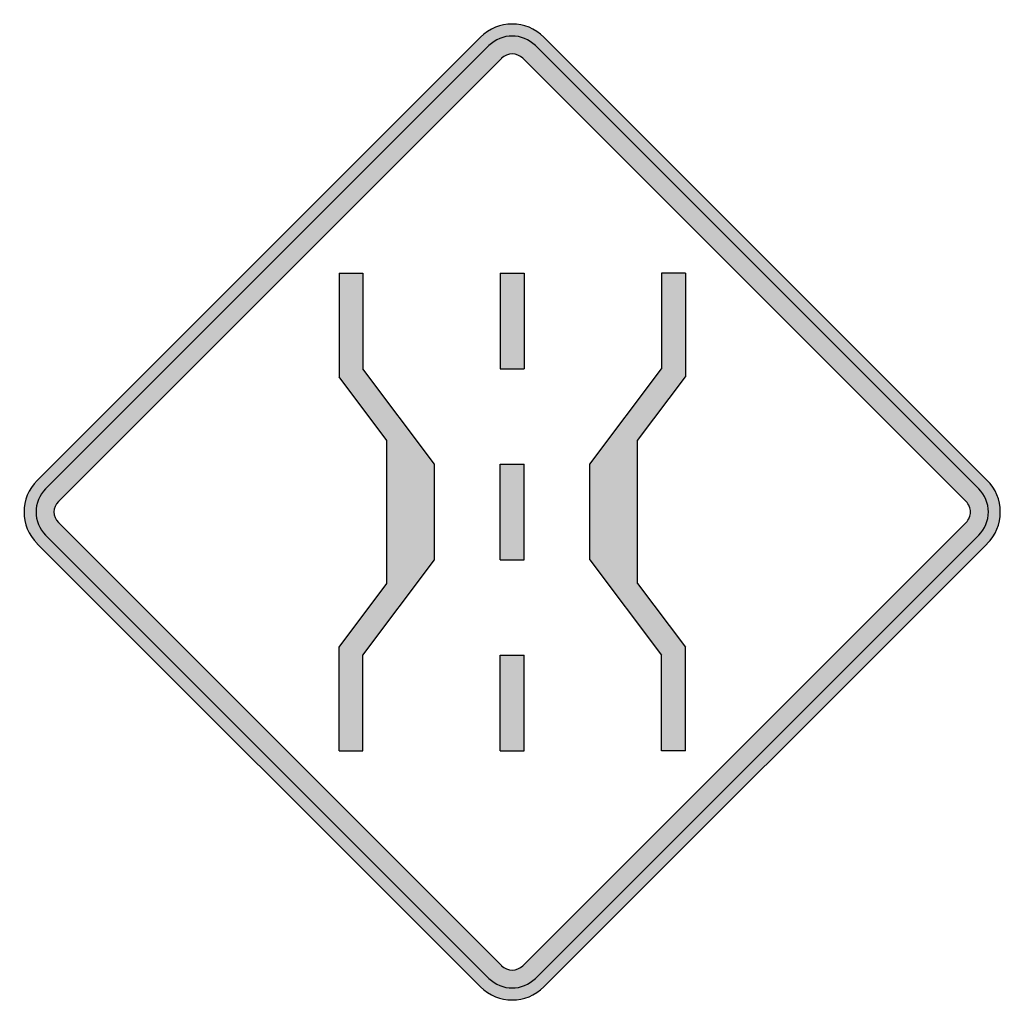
# Model space of a CAD drawing. Header units: inches. Extents: x -0.5 to 0.5, y -0.5 to 0.5.
import ezdxf

# ---------------------------------------------------------------- set-up
doc = ezdxf.new("R2010")
doc.units = ezdxf.units.IN
doc.header["$MEASUREMENT"] = 0

msp = doc.modelspace()

# ---------------------------------------------------------------- hatches: boundary and pattern name
h = msp.add_hatch(color=7)
h.paths.add_polyline_path([(0.4865, -0.0325), (0.0325, -0.4865), (0.0277, -0.4907), (0.0227, -0.494), (0.0173, -0.4967), (0.0117, -0.4985), (0.0058, -0.4997), (0, -0.5), (-0.0058, -0.4997), (-0.0117, -0.4985), (-0.0173, -0.4967), (-0.0227, -0.494), (-0.0277, -0.4907), (-0.0325, -0.4865), (-0.4865, -0.0325), (-0.4907, -0.0277), (-0.494, -0.0227), (-0.4967, -0.0173), (-0.4985, -0.0117), (-0.4997, -0.0058), (-0.5, 0), (-0.4997, 0.0058), (-0.4985, 0.0117), (-0.4967, 0.0173), (-0.494, 0.0227), (-0.4907, 0.0277), (-0.4865, 0.0325), (-0.0325, 0.4865), (-0.0277, 0.4907), (-0.0227, 0.494), (-0.0173, 0.4967), (-0.0117, 0.4985), (-0.0058, 0.4997), (0, 0.5), (0.0058, 0.4997), (0.0117, 0.4985), (0.0173, 0.4967), (0.0227, 0.494), (0.0277, 0.4907), (0.0325, 0.4865), (0.4865, 0.0325), (0.4905, 0.0278), (0.4938, 0.0228), (0.4965, 0.0175), (0.4985, 0.0118), (0.4997, 0.006), (0.5, 0), (0.4997, -0.006), (0.4985, -0.0118), (0.4965, -0.0175), (0.4938, -0.0228), (0.4905, -0.0278), (0.4865, -0.0325)])
h.paths.add_polyline_path([(-0.4648, -0.0108), (-0.0108, -0.4648), (-0.0075, -0.4673), (-0.0038, -0.4688), (0, -0.4693), (0.0038, -0.4688), (0.0075, -0.4673), (0.0108, -0.4648), (0.4648, -0.0108), (0.4662, -0.0093), (0.4673, -0.0077), (0.4682, -0.0058), (0.4688, -0.004), (0.4692, -0.002), (0.4693, 0), (0.4692, 0.002), (0.4688, 0.004), (0.4682, 0.0058), (0.4673, 0.0077), (0.4662, 0.0093), (0.4648, 0.0108), (0.0108, 0.4648), (0.0075, 0.4673), (0.0038, 0.4688), (0, 0.4693), (-0.0038, 0.4688), (-0.0075, 0.4673), (-0.0108, 0.4648), (-0.4648, 0.0108), (-0.4673, 0.0075), (-0.4688, 0.0038), (-0.4693, 0), (-0.4688, -0.0038), (-0.4673, -0.0075), (-0.4648, -0.0108)], flags=0)
for points in [[(-0.1773, -0.2447), (-0.1773, -0.1387), (-0.1285, -0.0733), (-0.1285, 0.0733), (-0.1773, 0.1387), (-0.1773, 0.2447), (-0.153, 0.2447), (-0.153, 0.1468), (-0.0795, 0.049), (-0.0795, -0.049), (-0.153, -0.1468), (-0.153, -0.2447), (-0.1773, -0.2447)], [(-0.0122, 0.2447), (0.0122, 0.2447), (0.0122, 0.1468), (-0.0122, 0.1468), (-0.0122, 0.2447)], [(0.1773, -0.1387), (0.1773, -0.2447), (0.1528, -0.2447), (0.1528, -0.1468), (0.0795, -0.049), (0.0795, 0.049), (0.1528, 0.1468), (0.1528, 0.2447), (0.1773, 0.2447), (0.1773, 0.1387), (0.1285, 0.0733), (0.1285, -0.0733), (0.1773, -0.1387)], [(0.0122, -0.049), (-0.0122, -0.049), (-0.0122, 0.049), (0.0122, 0.049), (0.0122, -0.049)], [(-0.0122, -0.2447), (-0.0122, -0.1468), (0.0122, -0.1468), (0.0122, -0.2447), (-0.0122, -0.2447)]]:
    msp.add_hatch(color=7).paths.add_polyline_path(points)

# ---------------------------------------------------------------- linework, layer by layer
at = {"color": 7}
for p, q in [((-0.0324, 0.4865), (-0.4866, 0.0324)), ((0.4865, 0.0324), (0.0324, 0.4865)), ((-0.0238, 0.4779), (-0.4779, 0.0238)), ((0.4779, 0.0238), (0.0238, 0.4779)), ((-0.0107, 0.4649), (-0.4649, 0.0108)), ((0.4649, 0.0108), (0.0108, 0.4649)), ((-0.1774, 0.2446), (-0.1529, 0.2446)), ((-0.1774, 0.2446), (-0.1774, 0.1386)), ((-0.1529, 0.2446), (-0.1529, 0.1468)), ((-0.0122, 0.2446), (0.0122, 0.2446)), ((-0.0122, 0.2446), (-0.0122, 0.1468)), ((0.0122, 0.2446), (0.0122, 0.1468)), ((0.1774, 0.2446), (0.1529, 0.2446)), ((0.1529, 0.2446), (0.1529, 0.1468)), ((0.1774, 0.2446), (0.1774, 0.1386)), ((-0.0795, 0.0489), (-0.1529, 0.1468)), ((-0.0122, 0.1468), (0.0122, 0.1468)), ((0.0795, 0.0489), (0.1529, 0.1468)), ((-0.1285, 0.0734), (-0.1774, 0.1386)), ((0.1284, 0.0734), (0.1774, 0.1386)), ((-0.1285, -0.0734), (-0.1285, 0.0734)), ((0.1284, -0.0734), (0.1284, 0.0734)), ((-0.0795, -0.0489), (-0.0795, 0.0489)), ((-0.0122, 0.0489), (0.0122, 0.0489)), ((-0.0122, -0.0489), (-0.0122, 0.0489)), ((0.0122, -0.0489), (0.0122, 0.0489)), ((0.0795, -0.0489), (0.0795, 0.0489)), ((-0.4649, -0.0108), (-0.0107, -0.4649)), ((0.4649, -0.0108), (0.0108, -0.4649)), ((-0.4779, -0.0238), (-0.0238, -0.4779)), ((0.4779, -0.0238), (0.0238, -0.4779)), ((-0.4866, -0.0325), (-0.0324, -0.4866)), ((0.4865, -0.0325), (0.0324, -0.4866)), ((-0.1529, -0.1468), (-0.0795, -0.0489)), ((-0.0122, -0.0489), (0.0122, -0.0489)), ((0.0795, -0.0489), (0.1529, -0.1468)), ((-0.1774, -0.1386), (-0.1285, -0.0734)), ((0.1284, -0.0734), (0.1774, -0.1386)), ((-0.1774, -0.2447), (-0.1774, -0.1386)), ((0.1774, -0.2447), (0.1774, -0.1386)), ((-0.1529, -0.2447), (-0.1529, -0.1468)), ((-0.0122, -0.2447), (-0.0122, -0.1468)), ((-0.0122, -0.1468), (0.0122, -0.1468)), ((0.0122, -0.2447), (0.0122, -0.1468)), ((0.1529, -0.2447), (0.1529, -0.1468)), ((-0.1774, -0.2447), (-0.1529, -0.2447)), ((-0.0122, -0.2447), (0.0122, -0.2447)), ((0.1774, -0.2447), (0.1529, -0.2447))]:
    msp.add_line(p, q, dxfattribs=at)
for points in [[(0.0324, 0.4866), (0.0145, 0.5045), (-0.0145, 0.5045), (-0.0324, 0.4866)], [(0.0238, 0.4779), (0.0106, 0.491), (-0.0106, 0.491), (-0.0238, 0.4779)], [(0.0108, 0.4649), (0.0048, 0.4709), (-0.0048, 0.4709), (-0.0108, 0.4649)], [(-0.4866, 0.0324), (-0.5045, 0.0145), (-0.5045, -0.0145), (-0.4866, -0.0324)], [(-0.4779, 0.0238), (-0.491, 0.0106), (-0.491, -0.0106), (-0.4779, -0.0238)], [(-0.4649, 0.0108), (-0.4709, 0.0048), (-0.4709, -0.0048), (-0.4649, -0.0108)], [(-0.0108, -0.4649), (-0.0048, -0.4709), (0.0048, -0.4709), (0.0108, -0.4649)], [(-0.0238, -0.4779), (-0.0106, -0.491), (0.0106, -0.491), (0.0238, -0.4779)], [(-0.0324, -0.4866), (-0.0145, -0.5045), (0.0145, -0.5045), (0.0324, -0.4866)]]:
    msp.add_open_spline(points, degree=3, dxfattribs=at)
for points in [[(0.4866, -0.0324), (0.4952, -0.0238), (0.5, -0.0122), (0.5, 0), (0.5, 0.0122), (0.4952, 0.0238), (0.4866, 0.0324)], [(0.4779, -0.0238), (0.4842, -0.0175), (0.4878, -0.0089), (0.4878, 0), (0.4878, 0.0089), (0.4842, 0.0175), (0.4779, 0.0238)], [(0.4649, -0.0108), (0.4678, -0.0079), (0.4694, -0.004), (0.4694, 0), (0.4694, 0.004), (0.4678, 0.0079), (0.4649, 0.0108)]]:
    msp.add_open_spline(points, degree=3, knots=[0, 0, 0, 0, 1, 1, 1, 2, 2, 2, 2], dxfattribs=at)

doc.saveas('drawing.dxf')
